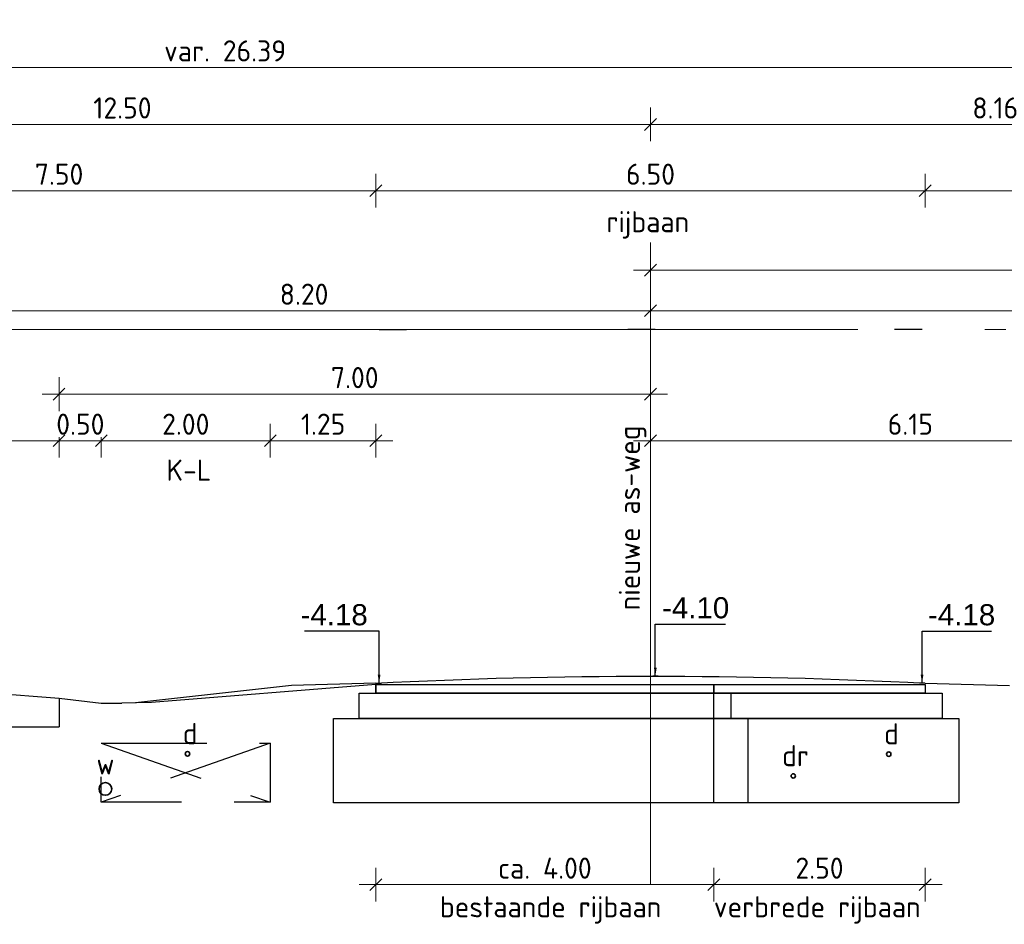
# Model space of a CAD drawing. Header units: metres. Extents: x 149234 to 159511, y 484155 to 486733.
# Tile 56 of 90: x 159219 to 159231, y 484430 to 484440. Entities that reach past the tile are written whole.
import ezdxf

# ---------------------------------------------------------------- set-up
doc = ezdxf.new("R2010")
doc.units = ezdxf.units.M
for name, pattern in [('AL-NAP_LIJN', [15.25, 12, -1.5, 0.25, -1.5]), ('AM-AS', [16, 10, -2, 2, -2]), ('DASHED2', [0.375, 0.25, -0.125])]:
    doc.linetypes.add(name, pattern=pattern)
doc.layers.get('0').update_dxf_attribs({"lineweight": 25})
doc.layers.get('Defpoints').update_dxf_attribs({"color": 211, "lineweight": 25})
for name, color, linetype, lineweight in [('N-WE-AM-AS_WEG_GEBIEDSONTSLUITINGSWEG-G', 10, 'AM-AS', 18), ('N-WE-GR-BOOM-1e-SD', 90, 'Continuous', 25), ('X-XX-AL-M', 7, 'Continuous', 18), ('X-XX-AL-NAP-G', 7, 'AL-NAP_LIJN', 18), ('X-XX-AL-PROFIEL-B-G', 7, 'Continuous', 25), ('X-XX-AL-PROFIEL-N-G', 7, 'Continuous', 35), ('X-XX-AL-T25', 7, 'Continuous', 25)]:
    doc.layers.add(name, color=color, linetype=linetype, lineweight=lineweight)
doc.styles.add('Civitas Arial', font='arial.ttf')
doc.styles.add('NLCS-ISO-M100-T25', font='NLCS-ISO.ttf')
doc.dimstyles.new('Civitas 100 25', dxfattribs={"dimscale": 0.1, "dimtxt": 2.5, "dimasz": 1, "dimexe": 0.18, "dimexo": 0.0625, "dimgap": 1, "dimtad": 1, "dimzin": 0, "dimdsep": 46, "dimtxsty": 'Civitas Arial', "dimblk": 'Civitas-pijlmaat', "dimcen": 0, "dimse1": 1, "dimse2": 1, "dimadec": 0, "dimazin": 0, "dimtfac": 1, "dimtix": 1, "dimtmove": 0, "dimatfit": 0, "dimfxl": 1, "dimtolj": 1, "dimtzin": 0, "dimarcsym": 1})
doc.dimstyles.new('NLCS-M100-T25-SCHRAP-X_L2_H1', dxfattribs={"dimscale": 0.1, "dimtxt": 2.5, "dimasz": 1.4, "dimexe": 2, "dimexo": 2, "dimgap": 0.7, "dimtad": 1, "dimzin": 0, "dimdsep": 46, "dimtxsty": 'NLCS-ISO-M100-T25', "dimblk": 'OBLIQUE', "dimcen": 0, "dimdle": 2, "dimclrd": 256, "dimclre": 256, "dimclrt": 256, "dimadec": 1, "dimazin": 0, "dimtfac": 1, "dimtofl": 0, "dimtmove": 1, "dimatfit": 0, "dimldrblk": 'OBLIQUE', "dimfxl": 2, "dimfxlon": 1, "dimtfill": 1, "dimtfillclr": 254, "dimtolj": 1, "dimtzin": 0, "dimlwd": 18, "dimlwe": 18, "dimarcsym": 0})

# ---------------------------------------------------------------- blocks, each defined once
blk = doc.blocks.new('*D65')
at = {"layer": 'Defpoints', "color": 0, "transparency": 16777216}
for p in [(0.033, 0), (-0.008, -3.521), (0.033, -4.1)]:
    blk.add_point(p, dxfattribs=at)
at = {"color": 0, "transparency": 16777216, "insert": (0.477, -3.293), "char_height": 0.25, "attachment_point": 5, "style": 'Civitas Arial'}
blk.add_mtext('\\A1;-4.10 ', dxfattribs=at)
blk = doc.blocks.new('Civitas-pijlmaat')
blk.add_line((0, 0.52), (0, -0.52))
blk.add_solid([(0, 0), (-1.5, 0.34), (-1.5, -0.34)])
blk = doc.blocks.new('*D69')
at = {"layer": 'Defpoints', "color": 0, "transparency": 16777216}
for p in [(0.033, 0), (-0.017, -3.603), (0.033, -4.182)]:
    blk.add_point(p, dxfattribs=at)
at = {"color": 0, "transparency": 16777216, "insert": (0.468, -3.375), "char_height": 0.25, "attachment_point": 5, "style": 'Civitas Arial'}
blk.add_mtext('\\A1;-4.18 ', dxfattribs=at)
blk = doc.blocks.new('*D67')
at = {"layer": 'Defpoints', "color": 0, "transparency": 16777216}
for p in [(-0.033, 0), (-0.048, -3.603), (-0.033, -4.182)]:
    blk.add_point(p, dxfattribs=at)
at = {"color": 0, "transparency": 16777216, "insert": (-0.532, -3.375), "char_height": 0.25, "attachment_point": 5, "style": 'Civitas Arial'}
blk.add_mtext('\\A1;-4.18 ', dxfattribs=at)
blk = doc.blocks.new('_Oblique')
at = {"color": 0, "linetype": 'ByBlock', "lineweight": -2}
blk.add_line((-0.5, -0.5), (0.5, 0.5), dxfattribs=at)
blk = doc.blocks.new('*D185')
at = {"layer": 'Defpoints', "color": 0, "transparency": 16777216}
for p in [(159213.825, 484438.987), (159213.825, 484437.588), (159226.325, 484437.588)]:
    blk.add_point(p, dxfattribs=at)
at = {"layer": 'X-XX-AL-M', "linetype": 'Continuous', "lineweight": 18, "transparency": 16777216}
for p, q in [((159213.825, 484438.787), (159213.825, 484439.187)), ((159226.325, 484438.787), (159226.325, 484439.187)), ((159226.525, 484438.987), (159213.625, 484438.987))]:
    blk.add_line(p, q, dxfattribs=at)
at = {"layer": 'X-XX-AL-M', "lineweight": 18, "transparency": 16777216, "xscale": 0.14, "yscale": 0.14, "zscale": 0.14, "rotation": 180}
blk.add_blockref('_Oblique', (159213.825, 484438.987), dxfattribs=at)
at = {"layer": 'X-XX-AL-M', "lineweight": 18, "transparency": 16777216, "xscale": 0.14, "yscale": 0.14, "zscale": 0.14}
blk.add_blockref('_Oblique', (159226.325, 484438.987), dxfattribs=at)
at = {"layer": 'X-XX-AL-M', "transparency": 16777216, "insert": (159220.075, 484439.182), "char_height": 0.25, "attachment_point": 5, "style": 'NLCS-ISO-M100-T25', "bg_fill": 3, "box_fill_scale": 1.1, "bg_fill_color": 256, "bg_fill_true_color": 13158600, "bg_fill_transparency": 0}
blk.add_mtext('\\A1;12.50', dxfattribs=at)
blk = doc.blocks.new('*D186')
at = {"layer": 'Defpoints', "color": 0, "transparency": 16777216}
for p in [(159234.485, 484439.662), (159208.095, 484436.559), (159234.485, 484436.559)]:
    blk.add_point(p, dxfattribs=at)
at = {"layer": 'X-XX-AL-M', "linetype": 'Continuous', "lineweight": 18, "transparency": 16777216}
for p, q in [((159208.095, 484439.462), (159208.095, 484439.862)), ((159234.485, 484439.462), (159234.485, 484439.862)), ((159207.895, 484439.662), (159234.685, 484439.662))]:
    blk.add_line(p, q, dxfattribs=at)
at = {"layer": 'X-XX-AL-M', "lineweight": 18, "transparency": 16777216, "xscale": 0.14, "yscale": 0.14, "zscale": 0.14, "rotation": 180}
blk.add_blockref('_Oblique', (159208.095, 484439.662), dxfattribs=at)
at = {"layer": 'X-XX-AL-M', "lineweight": 18, "transparency": 16777216, "xscale": 0.14, "yscale": 0.14, "zscale": 0.14}
blk.add_blockref('_Oblique', (159234.485, 484439.662), dxfattribs=at)
at = {"layer": 'X-XX-AL-M', "transparency": 16777216, "insert": (159221.29, 484439.857), "char_height": 0.25, "attachment_point": 5, "style": 'NLCS-ISO-M100-T25', "bg_fill": 3, "box_fill_scale": 1.1, "bg_fill_color": 256, "bg_fill_true_color": 13158600, "bg_fill_transparency": 0}
blk.add_mtext('\\A1;var. 26.39 ', dxfattribs=at)
blk = doc.blocks.new('*D187')
at = {"layer": 'Defpoints', "color": 0, "transparency": 16777216}
for p in [(159234.485, 484438.987), (159226.325, 484437.588), (159234.485, 484436.559)]:
    blk.add_point(p, dxfattribs=at)
at = {"layer": 'X-XX-AL-M', "linetype": 'Continuous', "lineweight": 18, "transparency": 16777216}
for p, q in [((159226.325, 484438.787), (159226.325, 484439.187)), ((159234.485, 484438.787), (159234.485, 484439.187)), ((159226.125, 484438.987), (159234.685, 484438.987))]:
    blk.add_line(p, q, dxfattribs=at)
at = {"layer": 'X-XX-AL-M', "lineweight": 18, "transparency": 16777216, "xscale": 0.14, "yscale": 0.14, "zscale": 0.14, "rotation": 180}
blk.add_blockref('_Oblique', (159226.325, 484438.987), dxfattribs=at)
at = {"layer": 'X-XX-AL-M', "lineweight": 18, "transparency": 16777216, "xscale": 0.14, "yscale": 0.14, "zscale": 0.14}
blk.add_blockref('_Oblique', (159234.485, 484438.987), dxfattribs=at)
at = {"layer": 'X-XX-AL-M', "transparency": 16777216, "insert": (159230.405, 484439.182), "char_height": 0.25, "attachment_point": 5, "style": 'NLCS-ISO-M100-T25', "bg_fill": 3, "box_fill_scale": 1.1, "bg_fill_color": 256, "bg_fill_true_color": 13158600, "bg_fill_transparency": 0}
blk.add_mtext('\\A1;8.16', dxfattribs=at)
blk = doc.blocks.new('*D190')
at = {"layer": 'Defpoints', "color": 0, "transparency": 16777216}
for p in [(159229.575, 484438.203), (159229.575, 484432.227), (159233.075, 484432.081)]:
    blk.add_point(p, dxfattribs=at)
at = {"layer": 'X-XX-AL-M', "linetype": 'Continuous', "lineweight": 18, "transparency": 16777216}
for p, q in [((159229.575, 484438.003), (159229.575, 484438.403)), ((159233.075, 484438.003), (159233.075, 484438.403)), ((159233.275, 484438.203), (159229.375, 484438.203))]:
    blk.add_line(p, q, dxfattribs=at)
at = {"layer": 'X-XX-AL-M', "lineweight": 18, "transparency": 16777216, "xscale": 0.14, "yscale": 0.14, "zscale": 0.14, "rotation": 180}
blk.add_blockref('_Oblique', (159229.575, 484438.203), dxfattribs=at)
at = {"layer": 'X-XX-AL-M', "lineweight": 18, "transparency": 16777216, "xscale": 0.14, "yscale": 0.14, "zscale": 0.14}
blk.add_blockref('_Oblique', (159233.075, 484438.203), dxfattribs=at)
at = {"layer": 'X-XX-AL-M', "transparency": 16777216, "insert": (159231.325, 484438.398), "char_height": 0.25, "attachment_point": 5, "style": 'NLCS-ISO-M100-T25', "bg_fill": 3, "box_fill_scale": 1.1, "bg_fill_color": 256, "bg_fill_true_color": 13158600, "bg_fill_transparency": 0}
blk.add_mtext('\\A1;3.50', dxfattribs=at)
blk = doc.blocks.new('*D191')
at = {"layer": 'Defpoints', "color": 0, "transparency": 16777216}
for p in [(159223.075, 484438.203), (159223.075, 484432.195), (159229.575, 484432.227)]:
    blk.add_point(p, dxfattribs=at)
at = {"layer": 'X-XX-AL-M', "linetype": 'Continuous', "lineweight": 18, "transparency": 16777216}
for p, q in [((159223.075, 484438.003), (159223.075, 484438.403)), ((159229.575, 484438.003), (159229.575, 484438.403)), ((159229.775, 484438.203), (159222.875, 484438.203))]:
    blk.add_line(p, q, dxfattribs=at)
at = {"layer": 'X-XX-AL-M', "lineweight": 18, "transparency": 16777216, "xscale": 0.14, "yscale": 0.14, "zscale": 0.14, "rotation": 180}
blk.add_blockref('_Oblique', (159223.075, 484438.203), dxfattribs=at)
at = {"layer": 'X-XX-AL-M', "lineweight": 18, "transparency": 16777216, "xscale": 0.14, "yscale": 0.14, "zscale": 0.14}
blk.add_blockref('_Oblique', (159229.575, 484438.203), dxfattribs=at)
at = {"layer": 'X-XX-AL-M', "transparency": 16777216, "insert": (159226.325, 484438.398), "char_height": 0.25, "attachment_point": 5, "style": 'NLCS-ISO-M100-T25', "bg_fill": 3, "box_fill_scale": 1.1, "bg_fill_color": 256, "bg_fill_true_color": 13158600, "bg_fill_transparency": 0}
blk.add_mtext('\\A1;6.50', dxfattribs=at)
blk = doc.blocks.new('*D192')
at = {"layer": 'Defpoints', "color": 0, "transparency": 16777216}
for p in [(159215.575, 484438.203), (159223.075, 484432.195), (159215.575, 484432.179)]:
    blk.add_point(p, dxfattribs=at)
at = {"layer": 'X-XX-AL-M', "linetype": 'Continuous', "lineweight": 18, "transparency": 16777216}
for p, q in [((159215.575, 484438.003), (159215.575, 484438.403)), ((159223.075, 484438.003), (159223.075, 484438.403)), ((159223.275, 484438.203), (159215.375, 484438.203))]:
    blk.add_line(p, q, dxfattribs=at)
at = {"layer": 'X-XX-AL-M', "lineweight": 18, "transparency": 16777216, "xscale": 0.14, "yscale": 0.14, "zscale": 0.14, "rotation": 180}
blk.add_blockref('_Oblique', (159215.575, 484438.203), dxfattribs=at)
at = {"layer": 'X-XX-AL-M', "lineweight": 18, "transparency": 16777216, "xscale": 0.14, "yscale": 0.14, "zscale": 0.14}
blk.add_blockref('_Oblique', (159223.075, 484438.203), dxfattribs=at)
at = {"layer": 'X-XX-AL-M', "transparency": 16777216, "insert": (159219.325, 484438.398), "char_height": 0.25, "attachment_point": 5, "style": 'NLCS-ISO-M100-T25', "bg_fill": 3, "box_fill_scale": 1.1, "bg_fill_color": 256, "bg_fill_true_color": 13158600, "bg_fill_transparency": 0}
blk.add_mtext('\\A1;7.50', dxfattribs=at)
blk = doc.blocks.new('*D198')
at = {"layer": 'Defpoints', "color": 0, "transparency": 16777216}
for p in [(159219.325, 484435.245), (159215.825, 484432.197), (159219.325, 484432.197)]:
    blk.add_point(p, dxfattribs=at)
at = {"layer": 'X-XX-AL-PROFIEL-B-G', "linetype": 'Continuous', "lineweight": 18, "transparency": 16777216}
for p, q in [((159215.825, 484435.045), (159215.825, 484435.445)), ((159219.325, 484435.045), (159219.325, 484435.445)), ((159215.625, 484435.245), (159219.525, 484435.245))]:
    blk.add_line(p, q, dxfattribs=at)
at = {"layer": 'X-XX-AL-PROFIEL-B-G', "lineweight": 18, "transparency": 16777216, "xscale": 0.14, "yscale": 0.14, "zscale": 0.14, "rotation": 180}
blk.add_blockref('_Oblique', (159215.825, 484435.245), dxfattribs=at)
at = {"layer": 'X-XX-AL-PROFIEL-B-G', "lineweight": 18, "transparency": 16777216, "xscale": 0.14, "yscale": 0.14, "zscale": 0.14}
blk.add_blockref('_Oblique', (159219.325, 484435.245), dxfattribs=at)
at = {"layer": 'X-XX-AL-PROFIEL-B-G', "transparency": 16777216, "insert": (159217.575, 484435.44), "char_height": 0.25, "attachment_point": 5, "style": 'NLCS-ISO-M100-T25', "bg_fill": 3, "box_fill_scale": 1.1, "bg_fill_color": 256, "bg_fill_true_color": 13158600, "bg_fill_transparency": 0}
blk.add_mtext('\\A1;3.50', dxfattribs=at)
blk = doc.blocks.new('*D199')
at = {"layer": 'Defpoints', "color": 0, "transparency": 16777216}
for p in [(159221.825, 484435.245), (159219.825, 484431.664), (159221.825, 484431.664)]:
    blk.add_point(p, dxfattribs=at)
at = {"layer": 'X-XX-AL-M', "linetype": 'Continuous', "lineweight": 18, "transparency": 16777216}
for p, q in [((159219.825, 484435.045), (159219.825, 484435.445)), ((159221.825, 484435.045), (159221.825, 484435.445)), ((159219.625, 484435.245), (159222.025, 484435.245))]:
    blk.add_line(p, q, dxfattribs=at)
at = {"layer": 'X-XX-AL-M', "lineweight": 18, "transparency": 16777216, "xscale": 0.14, "yscale": 0.14, "zscale": 0.14, "rotation": 180}
blk.add_blockref('_Oblique', (159219.825, 484435.245), dxfattribs=at)
at = {"layer": 'X-XX-AL-M', "lineweight": 18, "transparency": 16777216, "xscale": 0.14, "yscale": 0.14, "zscale": 0.14}
blk.add_blockref('_Oblique', (159221.825, 484435.245), dxfattribs=at)
at = {"layer": 'X-XX-AL-M', "transparency": 16777216, "insert": (159220.825, 484435.44), "char_height": 0.25, "attachment_point": 5, "style": 'NLCS-ISO-M100-T25', "bg_fill": 3, "box_fill_scale": 1.1, "bg_fill_color": 256, "bg_fill_true_color": 13158600, "bg_fill_transparency": 0}
blk.add_mtext('\\A1;2.00', dxfattribs=at)
blk = doc.blocks.new('*D200')
at = {"layer": 'Defpoints', "color": 0, "transparency": 16777216}
for p in [(159219.325, 484432.197), (159219.825, 484431.664)]:
    blk.add_point(p, dxfattribs=at)
at = {"layer": 'X-XX-AL-M', "linetype": 'Continuous', "lineweight": 18, "transparency": 16777216}
for p, q in [((159219.325, 484435.045), (159219.325, 484435.445)), ((159219.825, 484435.045), (159219.825, 484435.445)), ((159220.025, 484435.245), (159219.125, 484435.245))]:
    blk.add_line(p, q, dxfattribs=at)
at = {"layer": 'X-XX-AL-M', "transparency": 16777216, "insert": (159219.577, 484435.44), "char_height": 0.25, "attachment_point": 5, "style": 'NLCS-ISO-M100-T25', "bg_fill": 3, "box_fill_scale": 1.1, "bg_fill_color": 256, "bg_fill_true_color": 13158600, "bg_fill_transparency": 0}
blk.add_mtext('\\A1;0.50', dxfattribs=at)
at = {"layer": 'Defpoints', "color": 0, "transparency": 16777216}
blk.add_point((159219.325, 484435.245), dxfattribs=at)
at = {"layer": 'X-XX-AL-M', "lineweight": 18, "transparency": 16777216, "xscale": 0.14, "yscale": 0.14, "zscale": 0.14, "rotation": 180}
blk.add_blockref('_Oblique', (159219.325, 484435.245), dxfattribs=at)
at = {"layer": 'X-XX-AL-M', "lineweight": 18, "transparency": 16777216, "xscale": 0.14, "yscale": 0.14, "zscale": 0.14}
blk.add_blockref('_Oblique', (159219.825, 484435.245), dxfattribs=at)
blk = doc.blocks.new('*D201')
at = {"layer": 'Defpoints', "color": 0, "transparency": 16777216}
for p in [(159223.075, 484435.245), (159223.075, 484432.359), (159221.825, 484431.664)]:
    blk.add_point(p, dxfattribs=at)
at = {"layer": 'X-XX-AL-M', "linetype": 'Continuous', "lineweight": 18, "transparency": 16777216}
for p, q in [((159221.825, 484435.045), (159221.825, 484435.445)), ((159223.075, 484435.045), (159223.075, 484435.445)), ((159221.625, 484435.245), (159223.275, 484435.245))]:
    blk.add_line(p, q, dxfattribs=at)
at = {"layer": 'X-XX-AL-M', "lineweight": 18, "transparency": 16777216, "xscale": 0.14, "yscale": 0.14, "zscale": 0.14, "rotation": 180}
blk.add_blockref('_Oblique', (159221.825, 484435.245), dxfattribs=at)
at = {"layer": 'X-XX-AL-M', "lineweight": 18, "transparency": 16777216, "xscale": 0.14, "yscale": 0.14, "zscale": 0.14}
blk.add_blockref('_Oblique', (159223.075, 484435.245), dxfattribs=at)
at = {"layer": 'X-XX-AL-M', "transparency": 16777216, "insert": (159222.45, 484435.44), "char_height": 0.25, "attachment_point": 5, "style": 'NLCS-ISO-M100-T25', "bg_fill": 3, "box_fill_scale": 1.1, "bg_fill_color": 256, "bg_fill_true_color": 13158600, "bg_fill_transparency": 0}
blk.add_mtext('\\A1;1.25', dxfattribs=at)
blk = doc.blocks.new('*U49')
for points in [[(0, 0), (4, 0), (4, -0.1), (0, -0.1)], [(-0.2, -0.1), (4.2, -0.1), (4.2, -0.4), (-0.2, -0.4)], [(-0.5, -0.4), (4.4, -0.4), (4.4, -1.4), (-0.5, -1.4)]]:
    blk.add_lwpolyline(points, close=True)
blk = doc.blocks.new('*D202')
at = {"layer": 'Defpoints', "color": 0, "transparency": 16777216}
for p in [(159227.075, 484432.079), (159223.075, 484431.779), (159227.075, 484429.992)]:
    blk.add_point(p, dxfattribs=at)
at = {"layer": 'X-XX-AL-PROFIEL-B-G', "linetype": 'Continuous', "lineweight": 18, "transparency": 16777216}
for p, q in [((159223.075, 484430.192), (159223.075, 484429.792)), ((159227.075, 484430.192), (159227.075, 484429.792)), ((159222.875, 484429.992), (159227.275, 484429.992))]:
    blk.add_line(p, q, dxfattribs=at)
at = {"layer": 'X-XX-AL-PROFIEL-B-G', "lineweight": 18, "transparency": 16777216, "xscale": 0.14, "yscale": 0.14, "zscale": 0.14, "rotation": 180}
blk.add_blockref('_Oblique', (159223.075, 484429.992), dxfattribs=at)
at = {"layer": 'X-XX-AL-PROFIEL-B-G', "lineweight": 18, "transparency": 16777216, "xscale": 0.14, "yscale": 0.14, "zscale": 0.14}
blk.add_blockref('_Oblique', (159227.075, 484429.992), dxfattribs=at)
at = {"layer": 'X-XX-AL-PROFIEL-B-G', "transparency": 16777216, "insert": (159225.075, 484430.187), "char_height": 0.25, "attachment_point": 5, "style": 'NLCS-ISO-M100-T25', "bg_fill": 3, "box_fill_scale": 1.1, "bg_fill_color": 256, "bg_fill_true_color": 13158600, "bg_fill_transparency": 0}
blk.add_mtext('\\A1;ca. 4.00', dxfattribs=at)
blk = doc.blocks.new('*D203')
at = {"layer": 'Defpoints', "color": 0, "transparency": 16777216}
for p in [(159227.075, 484432.129), (159229.575, 484432.177), (159229.575, 484429.992)]:
    blk.add_point(p, dxfattribs=at)
at = {"layer": 'X-XX-AL-M', "linetype": 'Continuous', "lineweight": 18, "transparency": 16777216}
for p, q in [((159227.075, 484430.192), (159227.075, 484429.792)), ((159229.575, 484430.192), (159229.575, 484429.792)), ((159226.875, 484429.992), (159229.775, 484429.992))]:
    blk.add_line(p, q, dxfattribs=at)
at = {"layer": 'X-XX-AL-M', "lineweight": 18, "transparency": 16777216, "xscale": 0.14, "yscale": 0.14, "zscale": 0.14, "rotation": 180}
blk.add_blockref('_Oblique', (159227.075, 484429.992), dxfattribs=at)
at = {"layer": 'X-XX-AL-M', "lineweight": 18, "transparency": 16777216, "xscale": 0.14, "yscale": 0.14, "zscale": 0.14}
blk.add_blockref('_Oblique', (159229.575, 484429.992), dxfattribs=at)
at = {"layer": 'X-XX-AL-M', "transparency": 16777216, "insert": (159228.325, 484430.187), "char_height": 0.25, "attachment_point": 5, "style": 'NLCS-ISO-M100-T25', "bg_fill": 3, "box_fill_scale": 1.1, "bg_fill_color": 256, "bg_fill_true_color": 13158600, "bg_fill_transparency": 0}
blk.add_mtext('\\A1;2.50', dxfattribs=at)
blk = doc.blocks.new('*U57')
for points in [[(0, 0), (2.502, 0), (2.502, -0.1), (0, -0.1)], [(0, -0.1), (2.702, -0.1), (2.702, -0.4), (0, -0.4)], [(0, -0.4), (2.902, -0.4), (2.902, -1.4), (0, -1.4)]]:
    blk.add_lwpolyline(points, close=True)
blk = doc.blocks.new('*D226')
at = {"layer": 'Defpoints', "color": 0, "transparency": 16777216}
for p in [(159226.325, 484437.588), (159226.325, 484435.245), (159232.475, 484431.009)]:
    blk.add_point(p, dxfattribs=at)
at = {"layer": 'X-XX-AL-M', "linetype": 'Continuous', "lineweight": 18, "transparency": 16777216}
for p, q in [((159226.325, 484435.445), (159226.325, 484435.045)), ((159232.475, 484435.045), (159232.475, 484435.445)), ((159232.675, 484435.245), (159226.125, 484435.245))]:
    blk.add_line(p, q, dxfattribs=at)
at = {"layer": 'X-XX-AL-M', "lineweight": 18, "transparency": 16777216, "xscale": 0.14, "yscale": 0.14, "zscale": 0.14, "rotation": 180}
blk.add_blockref('_Oblique', (159226.325, 484435.245), dxfattribs=at)
at = {"layer": 'X-XX-AL-M', "lineweight": 18, "transparency": 16777216, "xscale": 0.14, "yscale": 0.14, "zscale": 0.14}
blk.add_blockref('_Oblique', (159232.475, 484435.245), dxfattribs=at)
at = {"layer": 'X-XX-AL-M', "transparency": 16777216, "insert": (159229.4, 484435.44), "char_height": 0.25, "attachment_point": 5, "style": 'NLCS-ISO-M100-T25', "bg_fill": 3, "box_fill_scale": 1.1, "bg_fill_color": 256, "bg_fill_true_color": 13158600, "bg_fill_transparency": 0}
blk.add_mtext('\\A1;6.15', dxfattribs=at)
blk = doc.blocks.new('*D236')
at = {"layer": 'Defpoints', "color": 0, "transparency": 16777216}
for p in [(159226.325, 484435.796), (159219.325, 484435.245), (159226.325, 484435.245)]:
    blk.add_point(p, dxfattribs=at)
at = {"layer": 'X-XX-AL-M', "linetype": 'Continuous', "lineweight": 18, "transparency": 16777216}
for p, q in [((159219.325, 484435.596), (159219.325, 484435.996)), ((159226.325, 484435.596), (159226.325, 484435.996)), ((159219.125, 484435.796), (159226.525, 484435.796))]:
    blk.add_line(p, q, dxfattribs=at)
at = {"layer": 'X-XX-AL-M', "lineweight": 18, "transparency": 16777216, "xscale": 0.14, "yscale": 0.14, "zscale": 0.14, "rotation": 180}
blk.add_blockref('_Oblique', (159219.325, 484435.796), dxfattribs=at)
at = {"layer": 'X-XX-AL-M', "lineweight": 18, "transparency": 16777216, "xscale": 0.14, "yscale": 0.14, "zscale": 0.14}
blk.add_blockref('_Oblique', (159226.325, 484435.796), dxfattribs=at)
at = {"layer": 'X-XX-AL-M', "transparency": 16777216, "insert": (159222.825, 484435.991), "char_height": 0.25, "attachment_point": 5, "style": 'NLCS-ISO-M100-T25', "bg_fill": 3, "box_fill_scale": 1.1, "bg_fill_color": 256, "bg_fill_true_color": 13158600, "bg_fill_transparency": 0}
blk.add_mtext('\\A1;7.00', dxfattribs=at)
blk = doc.blocks.new('*D293')
at = {"layer": 'Defpoints', "color": 0, "transparency": 16777216}
for p in [(159245.325, 484437.263), (159226.325, 484429.992), (159245.325, 484429.992)]:
    blk.add_point(p, dxfattribs=at)
at = {"layer": 'X-XX-AL-M', "linetype": 'Continuous', "lineweight": 18, "transparency": 16777216}
for p, q in [((159226.325, 484437.063), (159226.325, 484437.463)), ((159245.325, 484437.063), (159245.325, 484437.463)), ((159226.125, 484437.263), (159245.525, 484437.263))]:
    blk.add_line(p, q, dxfattribs=at)
at = {"layer": 'X-XX-AL-M', "lineweight": 18, "transparency": 16777216, "xscale": 0.14, "yscale": 0.14, "zscale": 0.14, "rotation": 180}
blk.add_blockref('_Oblique', (159226.325, 484437.263), dxfattribs=at)
at = {"layer": 'X-XX-AL-M', "lineweight": 18, "transparency": 16777216, "xscale": 0.14, "yscale": 0.14, "zscale": 0.14}
blk.add_blockref('_Oblique', (159245.325, 484437.263), dxfattribs=at)
at = {"layer": 'X-XX-AL-M', "transparency": 16777216, "insert": (159235.825, 484437.458), "char_height": 0.25, "attachment_point": 5, "style": 'NLCS-ISO-M100-T25', "bg_fill": 3, "box_fill_scale": 1.1, "bg_fill_color": 256, "bg_fill_true_color": 13158600, "bg_fill_transparency": 0}
blk.add_mtext('\\A1;19.00', dxfattribs=at)
blk = doc.blocks.new('*D549')
at = {"layer": 'Defpoints', "color": 0, "transparency": 16777216}
for p in [(159235.725, 484436.783), (159226.325, 484435.996), (159235.725, 484432.529)]:
    blk.add_point(p, dxfattribs=at)
at = {"layer": 'N-WE-GR-BOOM-1e-SD', "linetype": 'Continuous', "lineweight": 18, "transparency": 16777216}
for p, q in [((159226.325, 484436.583), (159226.325, 484436.983)), ((159235.725, 484436.583), (159235.725, 484436.983)), ((159226.125, 484436.783), (159235.925, 484436.783))]:
    blk.add_line(p, q, dxfattribs=at)
at = {"layer": 'N-WE-GR-BOOM-1e-SD', "lineweight": 18, "transparency": 16777216, "xscale": 0.14, "yscale": 0.14, "zscale": 0.14, "rotation": 180}
blk.add_blockref('_Oblique', (159226.325, 484436.783), dxfattribs=at)
at = {"layer": 'N-WE-GR-BOOM-1e-SD', "lineweight": 18, "transparency": 16777216, "xscale": 0.14, "yscale": 0.14, "zscale": 0.14}
blk.add_blockref('_Oblique', (159235.725, 484436.783), dxfattribs=at)
at = {"layer": 'N-WE-GR-BOOM-1e-SD', "transparency": 16777216, "insert": (159231.025, 484436.978), "char_height": 0.25, "attachment_point": 5, "style": 'NLCS-ISO-M100-T25', "bg_fill": 3, "box_fill_scale": 1.1, "bg_fill_color": 256, "bg_fill_true_color": 13158600, "bg_fill_transparency": 0}
blk.add_mtext('\\A1;9.40', dxfattribs=at)
blk = doc.blocks.new('*D552')
at = {"layer": 'Defpoints', "color": 0, "transparency": 16777216}
for p in [(159218.125, 484436.783), (159218.125, 484436.559), (159226.325, 484435.996)]:
    blk.add_point(p, dxfattribs=at)
at = {"layer": 'N-WE-GR-BOOM-1e-SD', "linetype": 'Continuous', "lineweight": 18, "transparency": 16777216}
for p, q in [((159218.125, 484436.759), (159218.125, 484436.983)), ((159226.325, 484436.583), (159226.325, 484436.983)), ((159226.525, 484436.783), (159217.925, 484436.783))]:
    blk.add_line(p, q, dxfattribs=at)
at = {"layer": 'N-WE-GR-BOOM-1e-SD', "lineweight": 18, "transparency": 16777216, "xscale": 0.14, "yscale": 0.14, "zscale": 0.14, "rotation": 180}
blk.add_blockref('_Oblique', (159218.125, 484436.783), dxfattribs=at)
at = {"layer": 'N-WE-GR-BOOM-1e-SD', "lineweight": 18, "transparency": 16777216, "xscale": 0.14, "yscale": 0.14, "zscale": 0.14}
blk.add_blockref('_Oblique', (159226.325, 484436.783), dxfattribs=at)
at = {"layer": 'N-WE-GR-BOOM-1e-SD', "transparency": 16777216, "insert": (159222.225, 484436.978), "char_height": 0.25, "attachment_point": 5, "style": 'NLCS-ISO-M100-T25', "bg_fill": 3, "box_fill_scale": 1.1, "bg_fill_color": 256, "bg_fill_true_color": 13158600, "bg_fill_transparency": 0}
blk.add_mtext('\\A1;8.20', dxfattribs=at)
blk = doc.blocks.new('*U64')
blk.add_line((0.033, -4.1), (-0.028, -4.1))
at = {"layer": 'Defpoints', "color": 6}
blk.add_line((0, 0), (-0.325, 0), dxfattribs=at)
dim = blk.add_ordinate_dim(feature_location=(0.033, -4.1), offset=(-0.04, 0.579), dtype=0, origin=(0.033, 0), text='-<> ', dimstyle='Civitas 100 25')
dim.commit()
dim.dimension.update_dxf_attribs({"geometry": '*D65', "text_midpoint": (0.477, -3.293)})
blk.add_leader([(0, -4.1), (0, -3.485), (0.829, -3.485)], dimstyle='Civitas 100 25')
blk = doc.blocks.new('*U68')
blk.add_line((0.033, -4.182), (-0.028, -4.182))
at = {"layer": 'Defpoints', "color": 6}
blk.add_line((0, 0), (-0.325, 0), dxfattribs=at)
dim = blk.add_ordinate_dim(feature_location=(0.033, -4.182), offset=(-0.05, 0.579), dtype=0, origin=(0.033, 0), text='-<> ', dimstyle='Civitas 100 25')
dim.commit()
dim.dimension.update_dxf_attribs({"geometry": '*D69', "text_midpoint": (0.468, -3.375)})
blk.add_leader([(0, -4.182), (0, -3.567), (0.82, -3.567)], dimstyle='Civitas 100 25')
blk = doc.blocks.new('*U66')
blk.add_line((-0.033, -4.182), (0.028, -4.182))
at = {"layer": 'Defpoints', "color": 6}
blk.add_line((0, 0), (0.325, 0), dxfattribs=at)
dim = blk.add_ordinate_dim(feature_location=(-0.033, -4.182), offset=(-0.015, 0.579), dtype=0, origin=(-0.033, 0), text='-<> ', dimstyle='Civitas 100 25')
dim.commit()
dim.dimension.update_dxf_attribs({"geometry": '*D67', "text_midpoint": (-0.532, -3.375)})
blk.add_leader([(0, -4.182), (0, -3.567), (-0.885, -3.567)], dimstyle='Civitas 100 25')

msp = doc.modelspace()

# ---------------------------------------------------------------- linework, layer by layer
at = {"linetype": 'DASHED2', "ltscale": 5}
for p, q in [((159218.506, 484431.86), (159219.325, 484431.86)), ((159219.823, 484431.666), (159221.823, 484430.966)), ((159221.823, 484431.666), (159219.823, 484430.966))]:
    msp.add_line(p, q, dxfattribs=at)
at = {"linetype": 'DASHED2', "ltscale": 5, "flags": 128}
msp.add_lwpolyline([(159219.823, 484431.666), (159221.823, 484431.666), (159221.823, 484430.966), (159219.823, 484430.966)], close=True, dxfattribs=at)
at = {"layer": 'N-WE-AM-AS_WEG_GEBIEDSONTSLUITINGSWEG-G'}
msp.add_line((159226.325, 484437.588), (159226.325, 484429.992), dxfattribs=at)
at = {"layer": 'X-XX-AL-NAP-G'}
msp.add_line((159003.28, 484436.559), (159511.076, 484436.559), dxfattribs=at)
at = {"layer": 'X-XX-AL-PROFIEL-B-G'}
for p, q in [((159222.075, 484432.347), (159220.23, 484432.144)), ((159223.075, 484432.377), (159222.075, 484432.347)), ((159229.575, 484432.377), (159230.575, 484432.347))]:
    msp.add_line(p, q, dxfattribs=at)
at = {"layer": 'X-XX-AL-PROFIEL-B-G', "flags": 128}
msp.add_lwpolyline([(159223.075, 484432.377, -0.025212), (159229.575, 484432.377)], format="xyb", dxfattribs=at)
for points in [[(159223.075, 484432.359), (159220.419, 484432.149), (159220.069, 484432.14)], [(159223.075, 484432.377), (159223.075, 484432.259), (159227.073, 484432.259)], [(159218.506, 484432.26), (159219.325, 484432.197), (159219.823, 484432.14), (159220.069, 484432.14)]]:
    msp.add_lwpolyline(points, dxfattribs=at)
at = {"layer": 'X-XX-AL-PROFIEL-N-G', "color": 114, "true_color": 0x139b48}
for centre in [(159220.845, 484431.54), (159229.145, 484431.536), (159228.015, 484431.278)]:
    msp.add_circle(centre, 0.0261, dxfattribs=at)
at = {"layer": 'X-XX-AL-PROFIEL-N-G', "color": 5, "true_color": 0x0000ff}
msp.add_circle((159219.874, 484431.124), 0.075, dxfattribs=at)

# ---------------------------------------------------------------- block references
at = {"layer": 'X-XX-AL-PROFIEL-B-G'}
msp.add_blockref('*U49', (159223.075, 484432.359), dxfattribs=at)
at = {"layer": 'X-XX-AL-T25'}
for name, p in [('*U66', (159223.113, 484436.559)), ('*U64', (159226.382, 484436.559)), ('*U68', (159229.539, 484436.559))]:
    msp.add_blockref(name, p, dxfattribs=at)

# ---------------------------------------------------------------- texts
at = {"layer": 'X-XX-AL-PROFIEL-B-G', "style": 'NLCS-ISO-M100-T25'}
for s, p in [('d', (159220.789, 484431.654)), ('d', (159229.089, 484431.651)), ('dr', (159227.882, 484431.393)), ('w', (159219.767, 484431.295)), ('bestaande rijbaan', (159223.832, 484429.605))]:
    msp.add_text(s, height=0.25, dxfattribs=at).set_placement(p)
at = {"layer": 'X-XX-AL-T25', "style": 'NLCS-ISO-M100-T25'}
for s, p in [('rijbaan', (159225.804, 484437.711)), ('K-L', (159220.595, 484434.771))]:
    msp.add_text(s, height=0.25, dxfattribs=at).set_placement(p)
msp.add_text('nieuwe as-weg', height=0.25, rotation=90, dxfattribs=at).set_placement((159226.2, 484433.238))

# ---------------------------------------------------------------- next in the draw order: dimensions: what is measured, and where the dimension line sits
at = {"layer": 'N-WE-GR-BOOM-1e-SD'}
dim = msp.add_linear_dim(base=(159235.725, 484436.783), p1=(159226.325, 484435.996), p2=(159235.725, 484432.529), dimstyle='NLCS-M100-T25-SCHRAP-X_L2_H1', dxfattribs=at)
dim.commit()
dim.dimension.update_dxf_attribs({"geometry": '*D549', "text_midpoint": (159231.025, 484436.978)})
at = {"layer": 'X-XX-AL-M'}
dim = msp.add_linear_dim(base=(159213.825, 484438.987), p1=(159226.325, 484437.588), p2=(159213.825, 484437.588), dimstyle='NLCS-M100-T25-SCHRAP-X_L2_H1', dxfattribs=at)
dim.commit()
dim.dimension.update_dxf_attribs({"geometry": '*D185', "text_midpoint": (159220.075, 484439.182)})
at = {"layer": 'X-XX-AL-PROFIEL-B-G'}
dim = msp.add_linear_dim(base=(159219.325, 484435.245), p1=(159215.825, 484432.197), p2=(159219.325, 484432.197), dimstyle='NLCS-M100-T25-SCHRAP-X_L2_H1', dxfattribs=at)
dim.commit()
dim.dimension.update_dxf_attribs({"geometry": '*D198', "text_midpoint": (159217.575, 484435.44)})
dim = msp.add_linear_dim(base=(159227.075, 484429.992), p1=(159223.075, 484431.779), p2=(159227.075, 484432.079), text='ca. <>', dimstyle='NLCS-M100-T25-SCHRAP-X_L2_H1', dxfattribs=at)
dim.commit()
dim.dimension.update_dxf_attribs({"geometry": '*D202', "text_midpoint": (159225.075, 484430.187)})

# ---------------------------------------------------------------- next in the draw order: linework, layer by layer
at = {"linetype": 'DASHED2', "ltscale": 5}
msp.add_line((159219.325, 484432.197), (159219.325, 484431.86), dxfattribs=at)

# ---------------------------------------------------------------- next in the draw order: block references
at = {"layer": 'X-XX-AL-PROFIEL-B-G'}
msp.add_blockref('*U57', (159227.073, 484432.359), dxfattribs=at)

# ---------------------------------------------------------------- next in the draw order: texts
at = {"layer": 'X-XX-AL-T25', "style": 'NLCS-ISO-M100-T25'}
msp.add_text('verbrede rijbaan', height=0.25, dxfattribs=at).set_placement((159227.074, 484429.605))

# ---------------------------------------------------------------- next in the draw order: dimensions: what is measured, and where the dimension line sits
at = {"layer": 'N-WE-GR-BOOM-1e-SD'}
dim = msp.add_linear_dim(base=(159218.125, 484436.783), p1=(159226.325, 484435.996), p2=(159218.125, 484436.559), dimstyle='NLCS-M100-T25-SCHRAP-X_L2_H1', dxfattribs=at)
dim.commit()
dim.dimension.update_dxf_attribs({"geometry": '*D552', "text_midpoint": (159222.225, 484436.978)})

# ---------------------------------------------------------------- next in the draw order: dimensions: what is measured, and where the dimension line sits
at = {"layer": 'X-XX-AL-M'}
dim = msp.add_linear_dim(base=(159234.485, 484439.662), p1=(159208.095, 484436.559), p2=(159234.485, 484436.559), text='var. <> ', dimstyle='NLCS-M100-T25-SCHRAP-X_L2_H1', dxfattribs=at)
dim.commit()
dim.dimension.update_dxf_attribs({"geometry": '*D186', "text_midpoint": (159221.29, 484439.857)})

# ---------------------------------------------------------------- next in the draw order: dimensions: what is measured, and where the dimension line sits
dim = msp.add_linear_dim(base=(159234.485, 484438.987), p1=(159226.325, 484437.588), p2=(159234.485, 484436.559), dimstyle='NLCS-M100-T25-SCHRAP-X_L2_H1', dxfattribs=at)
dim.commit()
dim.dimension.update_dxf_attribs({"geometry": '*D187', "text_midpoint": (159230.405, 484439.182)})

# ---------------------------------------------------------------- next in the draw order: dimensions: what is measured, and where the dimension line sits
dim = msp.add_linear_dim(base=(159229.575, 484438.203), p1=(159233.075, 484432.081), p2=(159229.575, 484432.227), dimstyle='NLCS-M100-T25-SCHRAP-X_L2_H1', dxfattribs=at)
dim.commit()
dim.dimension.update_dxf_attribs({"geometry": '*D190', "text_midpoint": (159231.325, 484438.398)})

# ---------------------------------------------------------------- next in the draw order: dimensions: what is measured, and where the dimension line sits
dim = msp.add_linear_dim(base=(159223.075, 484438.203), p1=(159229.575, 484432.227), p2=(159223.075, 484432.195), dimstyle='NLCS-M100-T25-SCHRAP-X_L2_H1', dxfattribs=at)
dim.commit()
dim.dimension.update_dxf_attribs({"geometry": '*D191', "text_midpoint": (159226.325, 484438.398)})

# ---------------------------------------------------------------- next in the draw order: dimensions: what is measured, and where the dimension line sits
for base, p1, p2, picture, middle in [((159215.575, 484438.203), (159223.075, 484432.195), (159215.575, 484432.179), '*D192', (159219.325, 484438.398)), ((159229.575, 484429.992), (159227.075, 484432.129), (159229.575, 484432.177), '*D203', (159228.325, 484430.187))]:
    dim = msp.add_linear_dim(base=base, p1=p1, p2=p2, dimstyle='NLCS-M100-T25-SCHRAP-X_L2_H1', dxfattribs=at)
    dim.commit()
    dim.dimension.update_dxf_attribs({"geometry": picture, "text_midpoint": middle})

# ---------------------------------------------------------------- next in the draw order: dimensions: what is measured, and where the dimension line sits
for base, p1, p2, picture, middle in [((159226.325, 484435.245), (159232.475, 484431.009), (159226.325, 484437.588), '*D226', (159229.4, 484435.44)), ((159221.825, 484435.245), (159219.825, 484431.664), (159221.825, 484431.664), '*D199', (159220.825, 484435.44))]:
    dim = msp.add_linear_dim(base=base, p1=p1, p2=p2, dimstyle='NLCS-M100-T25-SCHRAP-X_L2_H1', dxfattribs=at)
    dim.commit()
    dim.dimension.update_dxf_attribs({"geometry": picture, "text_midpoint": middle})

# ---------------------------------------------------------------- next in the draw order: dimensions: what is measured, and where the dimension line sits
dim = msp.add_linear_dim(base=(159219.325, 484435.245), p1=(159219.825, 484431.664), p2=(159219.325, 484432.197), dimstyle='NLCS-M100-T25-SCHRAP-X_L2_H1', dxfattribs=at)
dim.commit()
dim.dimension.update_dxf_attribs({"geometry": '*D200', "text_midpoint": (159219.577, 484435.245), "dimtype": 160})
dim = msp.add_linear_dim(base=(159223.075, 484435.245), p1=(159221.825, 484431.664), p2=(159223.075, 484432.359), dimstyle='NLCS-M100-T25-SCHRAP-X_L2_H1', dxfattribs=at)
dim.commit()
dim.dimension.update_dxf_attribs({"geometry": '*D201', "text_midpoint": (159222.45, 484435.44)})

# ---------------------------------------------------------------- next in the draw order: dimensions: what is measured, and where the dimension line sits
dim = msp.add_linear_dim(base=(159226.325, 484435.796), p1=(159219.325, 484435.245), p2=(159226.325, 484435.245), dimstyle='NLCS-M100-T25-SCHRAP-X_L2_H1', dxfattribs=at)
dim.commit()
dim.dimension.update_dxf_attribs({"geometry": '*D236', "text_midpoint": (159222.825, 484435.991)})

# ---------------------------------------------------------------- next in the draw order: dimensions: what is measured, and where the dimension line sits
dim = msp.add_linear_dim(base=(159245.325, 484437.263), p1=(159226.325, 484429.992), p2=(159245.325, 484429.992), dimstyle='NLCS-M100-T25-SCHRAP-X_L2_H1', dxfattribs=at)
dim.commit()
dim.dimension.update_dxf_attribs({"geometry": '*D293', "text_midpoint": (159235.825, 484437.458)})

doc.saveas('drawing.dxf')
